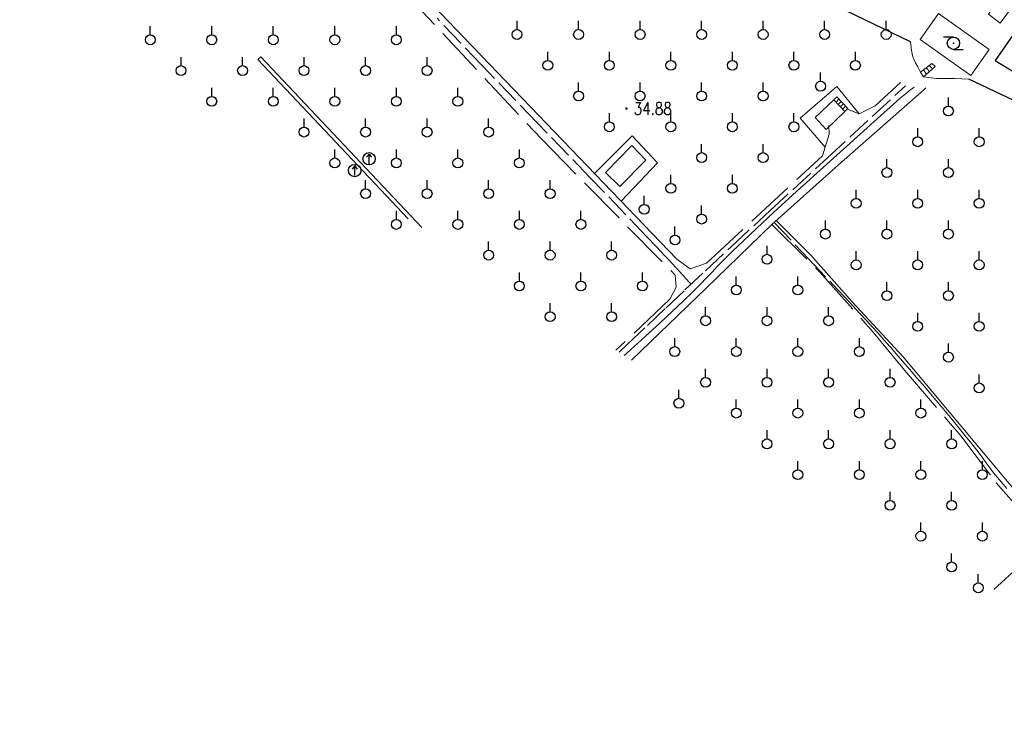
# Model space of a CAD drawing. Extents: x 39508475 to 39522402, y 3783947 to 3795549.
# Tile 209 of 256: x 39518970 to 39519130, y 3790083 to 3790198. Entities that reach past the tile are written whole.
import ezdxf
from ezdxf.enums import TextEntityAlignment as Align

# ---------------------------------------------------------------- set-up
doc = ezdxf.new("R2010")
doc.units = 0
doc.header["$PDSIZE"] = 0.2
doc.linetypes.add('X1', pattern=[5, 4, -1])
doc.linetypes.add('X2', pattern=[10, 8, -2])
doc.layers.get('0').update_dxf_attribs({"linetype": 'CONTINUOUS'})
for name, color, linetype in [('DLDW', 14, 'CONTINUOUS'), ('DLSS', 4, 'CONTINUOUS'), ('DMTZ', 3, 'CONTINUOUS'), ('GCD', 1, 'CONTINUOUS'), ('JCDL_SXD_F', 5, 'CONTINUOUS'), ('JMD', 6, 'CONTINUOUS'), ('ZBTZ', 3, 'CONTINUOUS')]:
    doc.layers.add(name, color=color, linetype=linetype)
doc.layers.add('JCDL_SXM', color=5, linetype='CONTINUOUS', lineweight=0)
doc.styles.add('HZ', font='rs', dxfattribs={"width": 0.8, "bigfont": 'hztxt'})
doc.linetypes.add('10421', pattern='A,2,[150,AAA.SHX,S=1,R=0,X=0,Y=1],1e-11', length=2)
doc.linetypes.add('X21', pattern='A,8,-0.5,[147,symbolx.shx,S=1,R=0,X=0,Y=0],-1.5', length=10)
doc.linetypes.add('X35', pattern='A,2,[150,AAA.SHX,S=1,R=0,X=0,Y=1],2,[177,AAA.SHX,S=1,R=0,X=0,Y=0.8],1e-09', length=4)
doc.linetypes.add('X4', pattern='A,0,-1e-09,[149,symbolx.shx,S=0.15,R=0,X=0,Y=0],-1.6', length=1.6)

# ---------------------------------------------------------------- blocks, each defined once
blk = doc.blocks.new('9210003')
at = {"color": 0}
blk.add_line((0, 0.8), (0, 2.2), dxfattribs=at)
blk.add_circle((0, 0), 0.8, dxfattribs=at)
blk = doc.blocks.new('3340000')
at = {"color": 0, "linetype": 'Continuous', "flags": 128}
for points in [[(0, 1), (-1.6, 1)], [(0, -1), (1.6, -1)]]:
    blk.add_lwpolyline(points, dxfattribs=at)
at = {"color": 0}
blk.add_circle((0, 0), 1, dxfattribs=at)
at = {"color": 0, "linetype": 'Continuous'}
blk.add_point((0, 0), dxfattribs=at)
blk = doc.blocks.new('6331000')
at = {"color": 0, "linetype": 'Continuous'}
for p, q in [((0, 0.75), (-0.4, 0.25)), ((0, 0.75), (0.4, 0.26)), ((0, -0.8), (0, 0.75))]:
    blk.add_line(p, q, dxfattribs=at)
blk.add_circle((0, 0), 1, dxfattribs=at)
blk = doc.blocks.new('gc200')
at = {"const_width": 0.2}
blk.add_lwpolyline([(-0.1, 0, 1), (0.1, 0, 1)], format="xyb", close=True, dxfattribs=at)

msp = doc.modelspace()

# ---------------------------------------------------------------- linework, layer by layer
at = {"layer": 'DLSS', "linetype": 'Continuous', "lineweight": 20}
for points in [[(39519000, 3790239.45495), (39519018.38262, 3790219.48374), (39519076.65573, 3790158.80159), (39519078.84724, 3790157.23198)], [(39519068.11988, 3790143.11878), (39519068.55535, 3790143.5123), (39519071.55462, 3790146.21642), (39519073.95755, 3790148.41082), (39519075.93981, 3790150.25879), (39519077.70449, 3790151.94621), (39519079.27219, 3790153.47013), (39519080.5146, 3790154.70405), (39519081.52118, 3790155.73951), (39519082.39675, 3790156.681), (39519083.29005, 3790157.63791), (39519084.36326, 3790158.73128), (39519085.73143, 3790160.0745), (39519087.49038, 3790161.76464), (39519089.62461, 3790163.78119), (39519092.40221, 3790166.35025), (39519096.1355, 3790169.75722), (39519101.07455, 3790174.23288), (39519105.91269, 3790178.60699), (39519109.26701, 3790181.63254), (39519111.32936, 3790183.48174), (39519112.37577, 3790184.40345), (39519113.04962, 3790184.9796), (39519113.71278, 3790185.53102), (39519114.42634, 3790186.1072), (39519115.24813, 3790186.75604)], [(39519162.29144, 3790083.04209), (39519162.78479, 3790083.52041), (39519164.31279, 3790085.92157), (39519162.63926, 3790089.41416), (39519156.6, 3790094.43474), (39519142.83047, 3790108.65249), (39519132.03838, 3790120.70192), (39519113.45469, 3790142.93942), (39519105.19855, 3790151.84736), (39519098.46328, 3790159.4517), (39519092.80159, 3790165.03903)]]:
    msp.add_lwpolyline(points, dxfattribs=at)
at = {"layer": 'DLSS', "linetype": 'X2', "lineweight": 20}
for points in [[(39519000, 3790236.90924), (39519004.4745, 3790231.95634), (39519054.65908, 3790178.3136), (39519076.40432, 3790156.19409), (39519076.57791, 3790154.22683), (39519075.5364, 3790152.25954), (39519066.76865, 3790143.9737)], [(39519113.03084, 3790187.49551), (39519108.88632, 3790183.72029), (39519106.31931, 3790182.37845), (39519104.27738, 3790183.19522)], [(39519078.84724, 3790157.23198), (39519081.51336, 3790158.14608), (39519100.34672, 3790175.59484), (39519101.43891, 3790179.0918), (39519101.38715, 3790180.4893)], [(39519092.10723, 3790164.41987), (39519099.94411, 3790156.6609), (39519108.6013, 3790146.92155), (39519113.66348, 3790140.74762), (39519122.84691, 3790130.06084), (39519128.56117, 3790122.44182), (39519135.25632, 3790114.85547), (39519143.29964, 3790106.73976), (39519147.73703, 3790101.87097), (39519151.70947, 3790097.6867), (39519154.49261, 3790094.78997), (39519160.05885, 3790090.13251), (39519161.76281, 3790087.80377), (39519162.29218, 3790085.71357), (39519160.88064, 3790083.96595)]]:
    msp.add_lwpolyline(points, dxfattribs=at)
at = {"layer": 'DLSS', "linetype": 'X1', "lineweight": 0}
for points in [[(39519079.00277, 3790154.72078), (39519078.58822, 3790155.17203), (39519078.27469, 3790155.51331), (39519078.04118, 3790155.76749), (39519077.86146, 3790155.96313), (39519077.70784, 3790156.13042), (39519077.5724, 3790156.27815), (39519077.44397, 3790156.41852), (39519077.31091, 3790156.56422), (39519077.17099, 3790156.71724), (39519077.01673, 3790156.88512), (39519076.83255, 3790157.08477), (39519076.60481, 3790157.33102), (39519076.36001, 3790157.59569), (39519076.11178, 3790157.86455), (39519075.83662, 3790158.16304), (39519075.51282, 3790158.51472), (39519075.14111, 3790158.91668), (39519074.68602, 3790159.40404), (39519074.09819, 3790160.02935), (39519073.3369, 3790160.83616), (39519071.81694, 3790162.42933), (39519068.37982, 3790166.00795), (39519062.54711, 3790172.06925), (39519053.99655, 3790180.94866), (39519045.04385, 3790190.25723), (39519037.70088, 3790197.9303)], [(39519067.28345, 3790143.64798), (39519068.59251, 3790144.8921), (39519071.8967, 3790148.02226), (39519074.94316, 3790150.90037), (39519077.99545, 3790153.77476), (39519081.3168, 3790156.89399), (39519085.51238, 3790160.81052), (39519091.84803, 3790166.67932), (39519101.0913, 3790175.20895), (39519113.82028, 3790186.93451)], [(39519092.4817, 3790164.75067), (39519098.09168, 3790158.83488), (39519102.10043, 3790154.59701), (39519104.75132, 3790151.77857), (39519106.37623, 3790150.02856), (39519107.54759, 3790148.75316), (39519108.49514, 3790147.71717), (39519109.28909, 3790146.8434), (39519110.00966, 3790146.04408), (39519110.71839, 3790145.25164), (39519111.46784, 3790144.40367), (39519112.3314, 3790143.41637), (39519113.37503, 3790142.21503), (39519114.49671, 3790140.91615), (39519115.65342, 3790139.56256), (39519116.95615, 3790138.02325), (39519118.50635, 3790136.17934), (39519120.05478, 3790134.33053), (39519121.35088, 3790132.77283), (39519122.49507, 3790131.38451), (39519123.5977, 3790130.03283), (39519124.61534, 3790128.77138), (39519125.44033, 3790127.72189), (39519126.13398, 3790126.80367), (39519126.76615, 3790125.92746), (39519127.41393, 3790125.03831), (39519128.16616, 3790124.07146), (39519129.10172, 3790122.93019), (39519130.28753, 3790121.52913)]]:
    msp.add_lwpolyline(points, dxfattribs=at)
at = {"layer": 'DLSS', "color": 114, "linetype": 'X4', "lineweight": 0, "true_color": 0x009944}
for points in [[(39519100.78584, 3790177.00082), (39519096.74394, 3790181.67698), (39519102.70291, 3790186.82722), (39519106.31931, 3790182.37845)], [(39519063.30704, 3790172.70213), (39519069.41711, 3790178.80777), (39519073.54731, 3790174.43172), (39519067.61239, 3790168.21878)], [(39519136.99748, 3790113.09863), (39519128.20646, 3790105.10207)]]:
    msp.add_lwpolyline(points, dxfattribs=at)
at = {"layer": 'DMTZ', "linetype": '10421', "flags": 128}
for points in [[(39519114.62699, 3790194.093), (39519104.22341, 3790199.12988), (39519102.63587, 3790201.28335), (39519100.70814, 3790207.29038), (39519097.64645, 3790210.12389), (39519069.72343, 3790227.03789), (39519044.86082, 3790242.02851), (39519005.36014, 3790266.42468), (39518995.26791, 3790271.41165), (39518987.21681, 3790276.85199), (39518969.87399, 3790283.89152)], [(39519209.23654, 3790130.79631), (39519195.14869, 3790144.03196), (39519157.50642, 3790169.42421), (39519137.72615, 3790181.5641), (39519124.14168, 3790188.04416)]]:
    msp.add_lwpolyline(points, dxfattribs=at)
at = {"layer": 'DMTZ', "linetype": 'X35', "lineweight": 0}
for points in [[(39519131.297, 3790205.548), (39519131.351, 3790204.37501), (39519127.33703, 3790198.56928), (39519129.25141, 3790197.14643), (39519133.41601, 3790202.809), (39519135.06482, 3790203.27675)], [(39519114.62699, 3790194.093), (39519114.76607, 3790193.13092), (39519114.88609, 3790192.41407), (39519114.99669, 3790191.89557), (39519115.10814, 3790191.5156), (39519115.25088, 3790191.14588), (39519115.47896, 3790190.66586), (39519115.8207, 3790190.02164), (39519116.297, 3790189.17)], [(39519116.766, 3790188.396), (39519118.86712, 3790188.12683), (39519121.85258, 3790188.12683), (39519124.14168, 3790188.04416)]]:
    msp.add_lwpolyline(points, dxfattribs=at)
at = {"layer": 'JCDL_SXM', "lineweight": 0}
msp.add_lwpolyline([(39519033.01727, 3790165.32816), (39519008.59992, 3790191.20786), (39519009.07269, 3790191.65393), (39519035.23444, 3790163.92535)], dxfattribs=at)
at = {"layer": 'JMD', "linetype": 'Continuous', "lineweight": 0}
for points in [[(39519119.21399, 3790198.705), (39519127.46091, 3790192.87419), (39519124.45391, 3790188.62118), (39519116.207, 3790194.452), (39519119.21399, 3790198.705)], [(39519116.297, 3790189.17), (39519116.766, 3790188.396), (39519118.658, 3790190.07201), (39519118.14, 3790190.602), (39519116.297, 3790189.17)], [(39519116.297, 3790189.17), (39519118.14, 3790190.602)], [(39519116.75775, 3790189.528), (39519116.88725, 3790189.3955)], [(39519116.766, 3790188.396), (39519118.658, 3790190.07201)], [(39519116.88725, 3790189.3955), (39519117.239, 3790188.815)], [(39519117.2185, 3790189.886), (39519117.4775, 3790189.621)], [(39519117.4775, 3790189.621), (39519117.712, 3790189.23401)], [(39519117.67925, 3790190.244), (39519118.06775, 3790189.84651)], [(39519118.06775, 3790189.84651), (39519118.185, 3790189.65301)], [(39519118.14, 3790190.602), (39519118.658, 3790190.07201)], [(39519100.927, 3790179.867), (39519099.147, 3790181.778), (39519102.16899, 3790184.65299), (39519103.96896, 3790182.761), (39519100.927, 3790179.867)], [(39519103.96896, 3790182.761), (39519104.45775, 3790183.24253), (39519102.66799, 3790185.166), (39519102.16899, 3790184.65299), (39519103.96896, 3790182.761)], [(39519102.16899, 3790184.65299), (39519102.66799, 3790185.166)], [(39519103.96896, 3790182.761), (39519102.16899, 3790184.65299)], [(39519102.62675, 3790184.3709), (39519103.02595, 3790184.78131)], [(39519104.45775, 3790183.24253), (39519102.66799, 3790185.166)], [(39519102.52899, 3790184.2746), (39519102.62675, 3790184.3709)], [(39519102.88898, 3790183.8962), (39519103.0845, 3790184.08881)], [(39519103.0845, 3790184.08881), (39519103.3839, 3790184.39661)], [(39519103.24897, 3790183.5178), (39519103.54225, 3790183.80671)], [(39519103.54225, 3790183.80671), (39519103.74185, 3790184.01192)], [(39519103.60897, 3790183.1394), (39519104, 3790183.52462)], [(39519104, 3790183.52462), (39519104.0998, 3790183.62722)], [(39519069.336, 3790177.22901), (39519071.622, 3790174.85699), (39519067.404, 3790170.57701), (39519065.05844, 3790172.88858), (39519069.336, 3790177.22901)]]:
    msp.add_lwpolyline(points, dxfattribs=at)
at = {"layer": 'JMD', "linetype": 'Continuous', "flags": 128}
msp.add_lwpolyline([(39519128.41149, 3790191.03839), (39519143.79745, 3790181.71812), (39519147.43414, 3790186.93747), (39519132.04817, 3790196.25774)], close=True, dxfattribs=at)
at = {"layer": 'JMD', "linetype": 'X21', "lineweight": 0}
msp.add_lwpolyline([(39519069.2872, 3790142.38021), (39519081.36393, 3790154.02562), (39519092.10723, 3790164.41987), (39519103.43992, 3790174.52544), (39519113.64187, 3790183.49923), (39519116.8464, 3790186.32312), (39519117.13405, 3790186.64593)], dxfattribs=at)

# ---------------------------------------------------------------- block references
at = {"layer": 'DLDW'}
msp.add_blockref('3340000', (39519121.63497, 3790193.86894), dxfattribs=at)
at = {"layer": 'GCD', "linetype": 'Continuous'}
ref = msp.add_blockref('gc200', (39519068.4807, 3790183.255, 34.88), dxfattribs=at)
ref.add_attrib('height', '34.88', dxfattribs={"linetype": 'Continuous', "height": 2, "style": 'HZ', "width": 0.8}).set_placement((39519069.6807, 3790183.255, 34.88), align=Align.MIDDLE_LEFT)
at = {"layer": 'JCDL_SXD_F'}
for p in [(39519026.64933, 3790175.09613), (39519024.31644, 3790173.17266)]:
    msp.add_blockref('6331000', p, dxfattribs=at)
at = {"layer": 'ZBTZ'}
for p in [(39519050.7086, 3790195.2853), (39519060.70708, 3790195.28532), (39519070.70555, 3790195.28535), (39519080.70401, 3790195.28531), (39519090.70251, 3790195.28531), (39519100.701, 3790195.2853), (39519110.6995, 3790195.2853), (39518991.09545, 3790194.42455), (39519001.09393, 3790194.42458), (39519011.0924, 3790194.4246), (39519021.09088, 3790194.42458), (39519031.08935, 3790194.42455), (39518996.09467, 3790189.42533), (39519006.09315, 3790189.42535), (39519016.09165, 3790189.42535), (39519026.09013, 3790189.42533), (39519036.0886, 3790189.4253), (39519055.70784, 3790190.28606), (39519065.7063, 3790190.2861), (39519075.7048, 3790190.2861), (39519085.70326, 3790190.28606), (39519095.70176, 3790190.28606), (39519105.70025, 3790190.28605), (39519100.03364, 3790186.88694), (39519001.0939, 3790184.4261), (39519011.0924, 3790184.4261), (39519021.0909, 3790184.4261), (39519031.08938, 3790184.42608), (39519041.08785, 3790184.42605), (39519060.70705, 3790185.28685), (39519070.70555, 3790185.28685), (39519080.70405, 3790185.28685), (39519090.70251, 3790185.28681), (39519120.8176, 3790182.8545), (39519016.09165, 3790179.42685), (39519026.09015, 3790179.42685), (39519036.08863, 3790179.42683), (39519046.0871, 3790179.4268), (39519065.7063, 3790180.2876), (39519075.7048, 3790180.2876), (39519085.7033, 3790180.2876), (39519095.70176, 3790180.28756), (39519115.81834, 3790177.85526), (39519125.81684, 3790177.85526), (39519021.0909, 3790174.4276), (39519031.0894, 3790174.4276), (39519041.08789, 3790174.42759), (39519051.08635, 3790174.42755), (39519080.70405, 3790175.28835), (39519090.70255, 3790175.28835), (39519110.81909, 3790172.85601), (39519120.81759, 3790172.85601), (39519075.7048, 3790170.2891), (39519085.7033, 3790170.2891), (39519026.09015, 3790169.42835), (39519036.08865, 3790169.42835), (39519046.08714, 3790169.42834), (39519056.0856, 3790169.4283), (39519071.37292, 3790166.88999), (39519105.81984, 3790167.85676), (39519115.81834, 3790167.85676), (39519125.81684, 3790167.85676), (39519080.70405, 3790165.28985), (39519031.0894, 3790164.4291), (39519041.0879, 3790164.4291), (39519051.08639, 3790164.42909), (39519061.08485, 3790164.42905), (39519076.37217, 3790161.89074), (39519100.82058, 3790162.85752), (39519110.81908, 3790162.85752), (39519120.81758, 3790162.85752), (39519046.08715, 3790159.42985), (39519056.08564, 3790159.42984), (39519066.08406, 3790159.42984), (39519091.34155, 3790158.76884), (39519105.81983, 3790157.85827), (39519115.81833, 3790157.85827), (39519125.81683, 3790157.85827), (39519051.0864, 3790154.4306), (39519061.08486, 3790154.43063), (39519071.0833, 3790154.4306), (39519086.34231, 3790153.76959), (39519096.34081, 3790153.76959), (39519110.81908, 3790152.85903), (39519120.81758, 3790152.85903), (39519056.08561, 3790149.43139), (39519066.08409, 3790149.4314), (39519081.34306, 3790148.77034), (39519091.34156, 3790148.77034), (39519101.34006, 3790148.77034), (39519115.81832, 3790147.85978), (39519125.81682, 3790147.85978), (39519076.34382, 3790143.77108), (39519086.34232, 3790143.77108), (39519096.34082, 3790143.77108), (39519106.33932, 3790143.77108), (39519120.81757, 3790142.86053), (39519081.34307, 3790138.77183), (39519091.34157, 3790138.77183), (39519101.34007, 3790138.77183), (39519111.33857, 3790138.77183), (39519125.8168, 3790137.8613), (39519077.01119, 3790135.37272), (39519086.34232, 3790133.77258), (39519096.34082, 3790133.77258), (39519106.33932, 3790133.77258), (39519116.33782, 3790133.77258), (39519091.34158, 3790128.77332), (39519101.34008, 3790128.77332), (39519111.33858, 3790128.77332), (39519121.33708, 3790128.77332), (39519096.34083, 3790123.77407), (39519106.33933, 3790123.77407), (39519116.33783, 3790123.77407), (39519126.3363, 3790123.7741), (39519111.33858, 3790118.77482), (39519121.33705, 3790118.77485), (39519116.3378, 3790113.7756), (39519126.3363, 3790113.7756), (39519121.33705, 3790108.77635), (39519125.66893, 3790105.37724)]:
    msp.add_blockref('9210003', p, dxfattribs=at)

doc.saveas('drawing.dxf')
